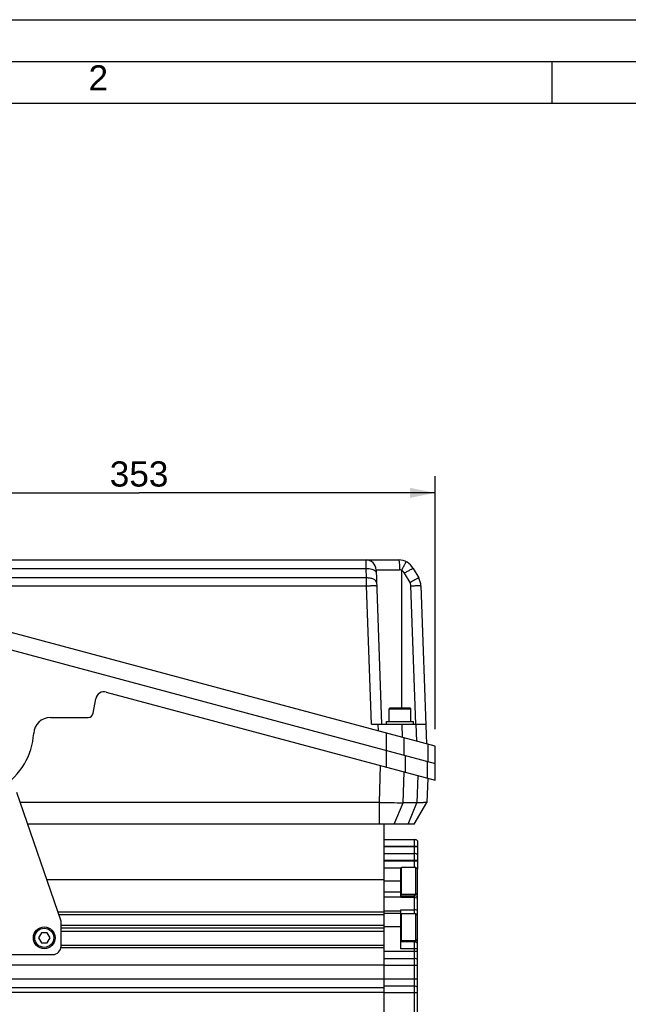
# Model space of a CAD drawing. Header units: millimetres. Extents: x 0 to 420, y 0 to 297.
# Tile 26 of 45: x 154 to 227, y 180 to 297. Entities that reach past the tile are written whole.
import ezdxf

# ---------------------------------------------------------------- set-up
doc = ezdxf.new("R2010")
doc.units = ezdxf.units.MM
doc.header["$LTSCALE"] = 23.1
doc.layers.get('0').update_dxf_attribs({"linetype": 'CONTINUOUS'})
doc.layers.add('COMPONENTS', color=7, linetype='CONTINUOUS')
doc.layers.add('DIMENSION', color=7, linetype='CONTINUOUS')
doc.styles.get("Standard").update_dxf_attribs({"font": 'arial.ttf'})
doc.styles.add('TEXTSTYLE_2', font='arial.ttf')
doc.dimstyles.new('DIMSTYLE_11', dxfattribs={"dimtxt": 3, "dimasz": 3, "dimexe": 0.18, "dimexo": 0.0625, "dimgap": 0.09, "dimtad": 1, "dimdec": 3, "dimlfac": 5, "dimdsep": 46, "dimtxsty": 'STANDARD', "dimblk": '_FILLED', "dimblk1": '_FILLED', "dimblk2": '_FILLED', "dimcen": 0.09, "dimadec": 0, "dimazin": 0, "dimtp": 0.5, "dimtm": 0.5, "dimtfac": 1, "dimtdec": 3, "dimtofl": 0, "dimtmove": 0, "dimatfit": 3, "dimldrblk": '_FILLED', "dimfxl": 1, "dimtolj": 1, "dimarcsym": 0})

# ---------------------------------------------------------------- blocks, each defined once
blk = doc.blocks.new('_FILLED')
at = {"color": 0, "linetype": 'BYBLOCK'}
blk.add_solid([(0, 0), (-1, 0.2), (-1, -0.2)], dxfattribs=at)
blk = doc.blocks.new('*D22')
at = {"layer": 'DIMENSION', "color": 2, "linetype": 'CONTINUOUS'}
for p, q in [((132.98, 231.31), (132.98, 242.58)), ((203.58, 212.39), (203.58, 242.58)), ((132.98, 240.58), (168.28, 240.58)), ((203.58, 240.58), (168.28, 240.58))]:
    blk.add_line(p, q, dxfattribs=at)
at = {"layer": 'DIMENSION', "color": 2, "linetype": 'CONTINUOUS', "xscale": 3, "yscale": 3, "zscale": 3}
for p, rotation in [((132.98, 240.58), 180), ((203.58, 240.58), 360)]:
    blk.add_blockref('_FILLED', p, dxfattribs=dict(at, rotation=rotation))
at = {"layer": 'DIMENSION', "color": 2, "linetype": 'CONTINUOUS', "insert": (168.28, 244.33), "char_height": 3, "width": 6.9926, "attachment_point": 2, "line_spacing_factor": 0.9}
blk.add_mtext('353', dxfattribs=at)

msp = doc.modelspace()

# ---------------------------------------------------------------- linework, layer by layer
at = {"color": 2, "linetype": 'CONTINUOUS'}
for p, q in [((0, 297), (420, 297)), ((20, 292), (415, 292)), ((217.5, 287), (217.5, 292))]:
    msp.add_line(p, q, dxfattribs=at)
at = {"color": 7, "linetype": 'CONTINUOUS'}
for p, q in [((410, 287), (25, 287)), ((201.27863, 195.89489), (199.54563, 195.89489)), ((201.27863, 195.89489), (201.47863, 195.69489)), ((201.27863, 192.69489), (201.27863, 195.89489)), ((201.47863, 192.89489), (201.47863, 195.69489)), ((201.27863, 192.69489), (199.54563, 192.69489)), ((201.27863, 192.69489), (201.47863, 192.89489)), ((201.27863, 190.37489), (199.54563, 190.37489)), ((201.27863, 190.37489), (201.47863, 190.17489)), ((201.27863, 187.17489), (201.27863, 190.37489)), ((201.47863, 187.37489), (201.47863, 190.17489)), ((201.27863, 187.17489), (199.54563, 187.17489)), ((201.27863, 187.17489), (201.47863, 187.37489))]:
    msp.add_line(p, q, dxfattribs=at)
at = {"color": 9, "linetype": 'CONTINUOUS'}
for p, q in [((199.54563, 192.69489), (199.54563, 195.89489)), ((199.54563, 187.17489), (199.54563, 190.37489))]:
    msp.add_line(p, q, dxfattribs=at)
at = {"color": 7, "linetype": 'CONTINUOUS'}
for centre, start, end in [((199.54563, 195.82789), 90, 180), ((199.54563, 192.76189), 180, 270), ((199.54563, 190.30789), 90, 180), ((199.54563, 187.24189), 180, 270)]:
    msp.add_arc(centre, 0.067, start, end, dxfattribs=at)
at = {"layer": 'COMPONENTS', "color": 7, "linetype": 'CONTINUOUS'}
for p, q in [((136.32552, 232.57828), (199.21612, 232.57828)), ((196.53463, 231.42016), (197.17863, 212.97828)), ((200.94817, 231.57828), (201.61162, 230.42915)), ((203.57863, 210.389), (132.97863, 229.30621)), ((201.87835, 229.49895), (202.53593, 210.66839)), ((132.97863, 227.23566), (203.57863, 208.31845)), ((162.814, 214.2915), (163.12116, 216.03349)), ((164.36478, 216.82576), (203.57863, 206.31845)), ((200.59863, 214.89828), (198.15863, 214.89828)), ((157.71193, 213.79569), (162.22311, 213.79569)), ((198.07863, 213.29828), (198.07863, 214.81828)), ((200.67863, 213.29828), (200.67863, 214.81828)), ((195.97936, 212.97828), (202.45526, 212.97828)), ((197.77863, 213.29828), (200.97863, 213.29828)), ((197.77863, 212.97828), (197.77863, 213.29828)), ((200.97863, 212.97828), (200.97863, 213.29828)), ((203.57863, 206.31845), (203.57863, 210.389)), ((202.67755, 206.54364), (202.5767, 203.65587)), ((158.97863, 189.52489), (153.71064, 204.84997)), ((196.91783, 203.65587), (154.12111, 203.65587)), ((196.91783, 201.07489), (196.91783, 203.65587)), ((201.40539, 203.63436), (199.74408, 203.63436)), ((201.08657, 201.07489), (202.5767, 203.65587)), ((201.08668, 201.07489), (202.57656, 203.65512)), ((202.5767, 203.65587), (202.57657, 203.65549)), ((201.08657, 201.07489), (155.00832, 201.07489)), ((197.47863, 186.63552), (197.47863, 201.07489)), ((197.47863, 199.23489), (201.07863, 199.23489)), ((201.47863, 199.0821), (201.47863, 195.69489)), ((197.47863, 197.57489), (201.07863, 197.57489)), ((197.47863, 195.87489), (199.49801, 195.87489)), ((199.47863, 192.31229), (199.47863, 195.87489)), ((197.47863, 194.4255), (157.29405, 194.4255)), ((201.47863, 190.17489), (201.47863, 192.89489)), ((199.47863, 192.52489), (201.07863, 192.52489)), ((197.47863, 190.56521), (158.62102, 190.56521)), ((197.47863, 190.27489), (158.72082, 190.27489)), ((197.47863, 190.47489), (199.47863, 190.47489)), ((199.47863, 186.22489), (199.47863, 190.86147)), ((158.97863, 186.52489), (158.97863, 189.52489)), ((158.97863, 189.02489), (197.47863, 189.02489)), ((156.63222, 188.12489), (156.28581, 187.52489)), ((157.32504, 188.12489), (156.63222, 188.12489)), ((157.67145, 187.52489), (157.32504, 188.12489)), ((158.97863, 188.72489), (197.47863, 188.72489)), ((197.47863, 188.2817), (158.97863, 188.2817)), ((156.28581, 187.52489), (156.63222, 186.92489)), ((156.63222, 186.92489), (157.32504, 186.92489)), ((157.32504, 186.92489), (157.67145, 187.52489)), ((201.07863, 187.02489), (199.47863, 187.02489)), ((201.47863, 158.77485), (201.47863, 187.37489)), ((142.97863, 185.52489), (157.97863, 185.52489)), ((197.47863, 186.32489), (158.95782, 186.32489)), ((197.47863, 186.62489), (158.97863, 186.62489)), ((197.47863, 145.07489), (197.47863, 186.62489)), ((197.47863, 185.07489), (201.07863, 185.07489)), ((197.47863, 184.27489), (112.67863, 184.27489)), ((197.47863, 182.57489), (112.67863, 182.57489)), ((197.47863, 181.57489), (112.67863, 181.57489)), ((197.47863, 181.00565), (112.67863, 181.00565)), ((201.07863, 181.77489), (197.47863, 181.77489))]:
    msp.add_line(p, q, dxfattribs=at)
at = {"layer": 'COMPONENTS', "color": 9, "linetype": 'CONTINUOUS'}
for p, q in [((195.34933, 231.57828), (195.33536, 232.57828)), ((140.0196, 231.57828), (195.34933, 231.57828)), ((195.38946, 230.42915), (195.34933, 231.57828)), ((196.53463, 231.42016), (199.31857, 231.42016)), ((199.57863, 214.89828), (199.57863, 231.33331)), ((195.38946, 230.42915), (139.97947, 230.42915)), ((195.40245, 229.49895), (195.38946, 230.42915)), ((200.57239, 229.87103), (199.90894, 231.02016)), ((139.96437, 229.49895), (195.40245, 229.49895)), ((195.97936, 212.97828), (195.40245, 229.49895)), ((201.25599, 212.97828), (200.67908, 229.49895)), ((198.07863, 214.81828), (200.67863, 214.81828)), ((196.82216, 212.19939), (196.79497, 212.97828)), ((199.67762, 211.43427), (199.62367, 212.97828)), ((201.2864, 212.97828), (201.35607, 210.98453)), ((197.73599, 211.95453), (197.73599, 209.88398)), ((199.85731, 209.31557), (199.85731, 211.38612)), ((202.69995, 210.62444), (202.69995, 208.55389)), ((197.75856, 207.87793), (197.75856, 209.87793)), ((200.0213, 207.27163), (200.0213, 209.27163)), ((196.91783, 203.65587), (197.0717, 208.06197)), ((202.64138, 206.56958), (202.64138, 208.56958)), ((199.74408, 203.63436), (199.87249, 207.3115)), ((201.5184, 206.87048), (201.40539, 203.63436)), ((198.69104, 201.07489), (199.74408, 203.63436)), ((200.35235, 201.07489), (201.40539, 203.63436)), ((197.47863, 198.43489), (201.47863, 198.43489)), ((201.07863, 199.23489), (201.07863, 195.89489)), ((201.47863, 198.37489), (197.47863, 198.37489)), ((197.47863, 196.77489), (201.47863, 196.77489)), ((201.47863, 196.67489), (197.47863, 196.67489)), ((199.47863, 194.27489), (197.47863, 194.27489)), ((197.47863, 193.01881), (199.47863, 193.01881)), ((201.07863, 192.69489), (201.07863, 190.37489)), ((197.47863, 192.42788), (199.47863, 192.42788)), ((201.07863, 192.31229), (199.47863, 192.31229)), ((197.47863, 190.73563), (199.47863, 190.73563)), ((199.47863, 190.86147), (201.07863, 190.86147)), ((201.47863, 190.31837), (201.33516, 190.31837)), ((197.47863, 188.87489), (199.47863, 188.87489)), ((201.07863, 187.17489), (201.07863, 158.97489)), ((201.47863, 185.87489), (197.47863, 185.87489)), ((201.47863, 186.22489), (199.47863, 186.22489)), ((197.47863, 184.27489), (201.47863, 184.27489)), ((201.47863, 182.57489), (197.47863, 182.57489)), ((201.47863, 180.97489), (197.47863, 180.97489))]:
    msp.add_line(p, q, dxfattribs=at)
at = {"layer": 'COMPONENTS', "color": 7, "linetype": 'CONTINUOUS'}
for radius in [1.3, 1.14]:
    msp.add_circle((156.97863, 187.52489), radius, dxfattribs=at)
for centre, radius, start, end in [((195.33536, 231.37828), 1.2, 2, 90), ((199.21612, 230.57828), 2, 30, 90), ((199.87957, 229.42915), 2, 2, 30), ((164.10596, 215.85984), 1, 75, 170), ((198.15863, 214.81828), 0.08, 90, 180), ((200.59863, 214.81828), 0.08, 0, 90), ((157.71193, 211.79569), 2, 89.9999527, 176.900204), ((162.22311, 214.39569), 0.6, 270, 350), ((199.93321, 414.16059), 210.52631, 269.179321, 269.9485665), ((201.07863, 198.63489), 0.6, 48.1896851, 90), ((201.07863, 196.97489), 0.6, 48.1896851, 90), ((201.07863, 195.27489), 0.6, 48.1896851, 60.035941), ((201.07863, 191.92489), 0.6, 48.1896851, 90), ((201.07863, 186.42489), 0.6, 48.1896851, 90), ((157.97863, 186.52489), 1, 270, 360), ((201.07863, 184.47489), 0.6, 48.1896851, 90), ((201.07863, 181.17489), 0.6, 48.1896851, 90)]:
    msp.add_arc(centre, radius, start, end, dxfattribs=at)
msp.add_ellipse((147.72657, 212.33696), major_axis=(0, 8.00488), ratio=0.999390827, start_param=3.694459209, end_param=4.658255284, dxfattribs=at)
at = {"layer": 'COMPONENTS', "color": 9, "linetype": 'CONTINUOUS'}
for points, knots in [([(199.21612, 232.57828), (199.22498, 232.57828), (199.24284, 232.54423), (199.25637, 232.48558), (199.2746, 232.376), (199.29585, 232.16221), (199.31333, 231.83717), (199.31815, 231.56354), (199.31857, 231.42016)], [0, 0, 0, 0, 0.022695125, 0.07766861, 0.169997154, 0.298170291, 0.632791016, 1, 1, 1, 1]), ([(195.34933, 231.57828), (195.57672, 231.58424), (195.97958, 231.54331), (196.37637, 231.35251), (196.48051, 231.20744)], [0, 0, 0, 0, 0.560208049, 1, 1, 1, 1]), ([(199.57863, 231.3333), (199.55884, 231.34733), (199.4802, 231.39555), (199.38652, 231.42015), (199.31857, 231.42015)], [0, 0, 0, 0, 0.263078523, 1, 1, 1, 1]), ([(199.57863, 231.33331), (199.64385, 231.46145), (199.74104, 231.65103), (199.86759, 231.89513), (199.95174, 232.05489), (200.02085, 232.18639), (200.06808, 232.26944), (200.09535, 232.3224), (200.1101, 232.33932), (200.11657, 232.36412), (200.12241, 232.36115)], [0, 0, 0, 0, 0.370828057, 0.549649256, 0.708682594, 0.837641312, 0.929799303, 0.961239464, 0.98310082, 1, 1, 1, 1]), ([(199.90894, 231.02016), (200.03482, 231.09275), (200.22236, 231.1997), (200.46522, 231.33458), (200.62758, 231.42387), (200.75762, 231.49083), (200.85984, 231.54736), (200.90877, 231.56168), (200.94471, 231.58426), (200.94817, 231.57828)], [0, 0, 0, 0, 0.36916716, 0.547906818, 0.707153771, 0.836428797, 0.928880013, 0.982458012, 1, 1, 1, 1]), ([(196.58873, 229.87103), (196.58601, 229.94888), (196.496, 230.1322), (196.20818, 230.30823), (195.82358, 230.41511), (195.53549, 230.43297), (195.38946, 230.42915)], [0, 0, 0, 0, 0.164197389, 0.396271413, 0.692072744, 1, 1, 1, 1]), ([(196.48051, 231.20744), (196.49128, 231.19243), (196.52703, 231.1358), (196.5469, 231.06863), (196.5486, 231.02016)], [0, 0, 0, 0, 0.275879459, 1, 1, 1, 1]), ([(201.61162, 230.42915), (201.60816, 230.43513), (201.57222, 230.41255), (201.52329, 230.39823), (201.42107, 230.3417), (201.29103, 230.27474), (201.12867, 230.18545), (200.88581, 230.05057), (200.69827, 229.94362), (200.57239, 229.87103)], [0, 0, 0, 0, 0.017542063, 0.071120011, 0.163571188, 0.292846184, 0.452093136, 0.630832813, 1, 1, 1, 1]), ([(195.40245, 229.49895), (195.54947, 229.50408), (195.76827, 229.51045), (196.05027, 229.51511), (196.23898, 229.51705), (196.38832, 229.51466), (196.50715, 229.51503), (196.55875, 229.50494), (196.60147, 229.50608), (196.60172, 229.49895)], [0, 0, 0, 0, 0.367485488, 0.546265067, 0.705876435, 0.83559094, 0.928383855, 0.982175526, 1, 1, 1, 1]), ([(200.67908, 229.49895), (200.8261, 229.50408), (201.0449, 229.51045), (201.3269, 229.51511), (201.51561, 229.51705), (201.66495, 229.51466), (201.78378, 229.51503), (201.83538, 229.50494), (201.8781, 229.50608), (201.87835, 229.49895)], [0, 0, 0, 0, 0.367485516, 0.546265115, 0.705876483, 0.835590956, 0.92838383, 0.98217545, 1, 1, 1, 1]), ([(201.47863, 192.6113), (201.45973, 192.64258), (201.4249, 192.69867), (201.39753, 192.763), (201.39705, 192.79337)], [0, 0, 0, 0, 0.546115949, 1, 1, 1, 1]), ([(201.47863, 192.20011), (201.45078, 192.2184), (201.3276, 192.28496), (201.1849, 192.31229), (201.07863, 192.31229)], [0, 0, 0, 0, 0.238711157, 1, 1, 1, 1]), ([(201.47863, 190.75774), (201.45063, 190.77475), (201.32611, 190.83679), (201.18458, 190.86147), (201.07863, 190.86147)], [0, 0, 0, 0, 0.236187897, 1, 1, 1, 1])]:
    msp.add_open_spline(points, degree=3, knots=knots, dxfattribs=at)
for points in [[(199.90895, 231.02017), (199.83309, 231.15156), (199.71389, 231.26457), (199.57864, 231.33332)], [(200.67909, 229.49895), (200.67458, 229.6279), (200.63691, 229.75929), (200.57239, 229.87103)], [(201.39705, 192.79337), (201.39694, 192.80074), (201.3976, 192.80819), (201.39915, 192.8154)]]:
    msp.add_open_spline(points, degree=3, dxfattribs=at)
at = {"layer": 'COMPONENTS', "color": 7, "linetype": 'CONTINUOUS'}
msp.add_open_spline([(202.57677, 203.65547), (202.57301, 203.64897), (202.53817, 203.65343), (202.48535, 203.64299), (202.38541, 203.64345), (202.25487, 203.63898), (202.08749, 203.63734), (201.80093, 203.6347), (201.56975, 203.63435), (201.40553, 203.63436)], degree=3, knots=[0, 0, 0, 0, 0.019228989, 0.070301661, 0.152712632, 0.265757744, 0.408570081, 0.579659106, 1, 1, 1, 1], dxfattribs=at)

# ---------------------------------------------------------------- texts
at = {"color": 2, "linetype": 'CONTINUOUS', "insert": (162.25598, 291.56194), "char_height": 3, "width": 2.330855, "attachment_point": 1, "line_spacing_factor": 0.9, "style": 'TEXTSTYLE_2'}
msp.add_mtext('2', dxfattribs=at)

# ---------------------------------------------------------------- dimensions: what is measured, and where the dimension line sits
at = {"layer": 'DIMENSION', "color": 2, "linetype": 'CONTINUOUS'}
dim = msp.add_linear_dim(base=(132.97863, 240.57828), p1=(203.57863, 212.389), p2=(132.97863, 231.30621), angle=180, dimstyle='DIMSTYLE_11', dxfattribs=at)
dim.commit()
dim.dimension.update_dxf_attribs({"geometry": '*D22', "text_midpoint": (164.78235, 242.82828), "dimtype": 160})

doc.saveas('drawing.dxf')
